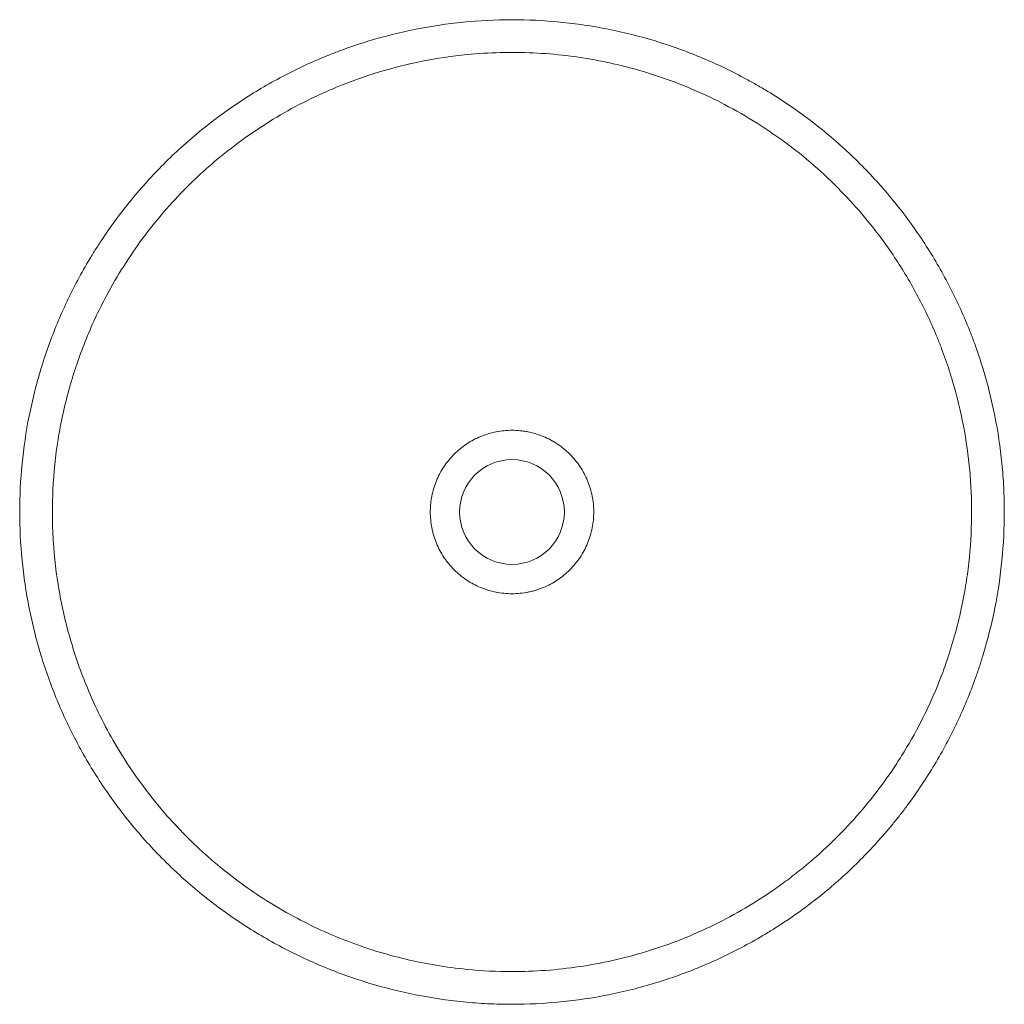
# Model space of a CAD drawing. Header units: millimetres. Extents: x 4245.035 to 4245.477, y 2228.159 to 2228.601.
import ezdxf

# ---------------------------------------------------------------- set-up
doc = ezdxf.new("R2010")
doc.units = ezdxf.units.MM
doc.layers.add('SANINDUSA', color=3, linetype='Continuous')

msp = doc.modelspace()

# ---------------------------------------------------------------- linework, layer by layer
at = {"layer": 'SANINDUSA', "linetype": 'Continuous', "lineweight": 15}
msp.add_circle((4245.25631, 2228.37997), 0.0235, dxfattribs=at)
for points, knots in [([(4245.25631, 2228.15901), (4245.26361, 2228.15901), (4245.27086, 2228.15937), (4245.28528, 2228.1608), (4245.29244, 2228.16186), (4245.30313, 2228.16399), (4245.30667, 2228.16479), (4245.31375, 2228.16657), (4245.31725, 2228.16755), (4245.32765, 2228.17071), (4245.33444, 2228.17315), (4245.34773, 2228.17867), (4245.35423, 2228.18176), (4245.36377, 2228.18686), (4245.36691, 2228.18865), (4245.37158, 2228.19144), (4245.37312, 2228.1924), (4245.37619, 2228.19434), (4245.37772, 2228.19534), (4245.38529, 2228.20041), (4245.3911, 2228.20473), (4245.40224, 2228.21389), (4245.40756, 2228.21873), (4245.41774, 2228.22891), (4245.42258, 2228.23426), (4245.42833, 2228.24127), (4245.42947, 2228.24269), (4245.43171, 2228.24556), (4245.43281, 2228.24702), (4245.43606, 2228.25141), (4245.43815, 2228.25438), (4245.44417, 2228.26341), (4245.44787, 2228.26959), (4245.45464, 2228.28228), (4245.45772, 2228.28879), (4245.46186, 2228.2988), (4245.46316, 2228.30218), (4245.46499, 2228.30731), (4245.46558, 2228.30903), (4245.46673, 2228.31249), (4245.46728, 2228.31423), (4245.46991, 2228.32293), (4245.47166, 2228.32995), (4245.47446, 2228.34408), (4245.47551, 2228.3512), (4245.47692, 2228.36553), (4245.47728, 2228.37275), (4245.47727, 2228.38183), (4245.47725, 2228.38365), (4245.47716, 2228.3873), (4245.47709, 2228.38912), (4245.47682, 2228.39456), (4245.47655, 2228.39818), (4245.47548, 2228.40896), (4245.47442, 2228.41609), (4245.47161, 2228.4302), (4245.46986, 2228.43718), (4245.46671, 2228.44756), (4245.46558, 2228.451), (4245.46374, 2228.45614), (4245.4631, 2228.45785), (4245.46179, 2228.46125), (4245.46111, 2228.46294), (4245.45764, 2228.47132), (4245.45454, 2228.47785), (4245.44775, 2228.49055), (4245.44405, 2228.49672), (4245.43605, 2228.5087), (4245.43174, 2228.51451), (4245.42597, 2228.52155), (4245.42479, 2228.52294), (4245.42241, 2228.5257), (4245.42121, 2228.52706), (4245.41755, 2228.53109), (4245.41506, 2228.53371), (4245.4074, 2228.54137), (4245.40206, 2228.5462), (4245.39094, 2228.55533), (4245.38515, 2228.55962), (4245.37613, 2228.56566), (4245.37306, 2228.5676), (4245.36837, 2228.57041), (4245.3668, 2228.57133), (4245.36363, 2228.57313), (4245.36204, 2228.574), (4245.35404, 2228.57827), (4245.34752, 2228.58135), (4245.33422, 2228.58686), (4245.32745, 2228.58929), (4245.31365, 2228.59348), (4245.30663, 2228.59525), (4245.29589, 2228.59738), (4245.2923, 2228.59801), (4245.28511, 2228.59907), (4245.28151, 2228.59952), (4245.27066, 2228.60058), (4245.2634, 2228.60093), (4245.24881, 2228.60092), (4245.24158, 2228.60055), (4245.22724, 2228.59912), (4245.22013, 2228.59806), (4245.20604, 2228.59525), (4245.19905, 2228.5935), (4245.18867, 2228.59035), (4245.18522, 2228.58921), (4245.18008, 2228.58737), (4245.17837, 2228.58673), (4245.17497, 2228.58542), (4245.17329, 2228.58474), (4245.16491, 2228.58127), (4245.15839, 2228.57818), (4245.1457, 2228.57138), (4245.13953, 2228.56768), (4245.12754, 2228.55967), (4245.12173, 2228.55536), (4245.11468, 2228.54957), (4245.11329, 2228.5484), (4245.11053, 2228.54602), (4245.10918, 2228.54482), (4245.10515, 2228.54117), (4245.10253, 2228.53868), (4245.09489, 2228.53102), (4245.09006, 2228.52569), (4245.08093, 2228.51456), (4245.07663, 2228.50877), (4245.0716, 2228.50124), (4245.07061, 2228.49972), (4245.06866, 2228.49664), (4245.06771, 2228.49509), (4245.0649, 2228.4904), (4245.06311, 2228.48724), (4245.05799, 2228.47766), (4245.05183, 2228.46462), (4245.04698, 2228.45106), (4245.04384, 2228.44071), (4245.04287, 2228.43722), (4245.04155, 2228.43195), (4245.04113, 2228.43018), (4245.04033, 2228.42663), (4245.03995, 2228.42484), (4245.03818, 2228.41591), (4245.03712, 2228.40875), (4245.03571, 2228.39441), (4245.03536, 2228.38722), (4245.03535, 2228.37282), (4245.0357, 2228.36561), (4245.03659, 2228.35658), (4245.03679, 2228.35477), (4245.03723, 2228.35116), (4245.03748, 2228.34935), (4245.03828, 2228.34395), (4245.0389, 2228.34038), (4245.04102, 2228.32974), (4245.04277, 2228.32275), (4245.04694, 2228.30898), (4245.04937, 2228.3022), (4245.05351, 2228.29219), (4245.05497, 2228.28888), (4245.0573, 2228.28395), (4245.0581, 2228.28231), (4245.05974, 2228.27906), (4245.06058, 2228.27744), (4245.06486, 2228.26942), (4245.06858, 2228.26322), (4245.07658, 2228.25124), (4245.08086, 2228.24547), (4245.08999, 2228.23433), (4245.09484, 2228.22896), (4245.10126, 2228.22253), (4245.10257, 2228.22126), (4245.10521, 2228.21874), (4245.10654, 2228.21751), (4245.11058, 2228.21385), (4245.11332, 2228.21148), (4245.12169, 2228.2046), (4245.12748, 2228.20031), (4245.13943, 2228.19231), (4245.14561, 2228.1886), (4245.15517, 2228.18348), (4245.15841, 2228.18185), (4245.16334, 2228.17951), (4245.165, 2228.17875), (4245.16833, 2228.17727), (4245.17, 2228.17655), (4245.17839, 2228.17308), (4245.18518, 2228.17065), (4245.19896, 2228.16646), (4245.20593, 2228.16471), (4245.22007, 2228.16188), (4245.22722, 2228.16081), (4245.23629, 2228.15991), (4245.23811, 2228.15975), (4245.24174, 2228.15948), (4245.24356, 2228.15937), (4245.24902, 2228.1591), (4245.25267, 2228.15901), (4245.25631, 2228.15901)], [0, 0, 0, 0, 0.015625, 0.015625, 0.03125, 0.03125, 0.039063, 0.039063, 0.046875, 0.046875, 0.0625, 0.0625, 0.078125, 0.078125, 0.085938, 0.085938, 0.089844, 0.089844, 0.09375, 0.09375, 0.109375, 0.109375, 0.125, 0.125, 0.140625, 0.140625, 0.144531, 0.144531, 0.148438, 0.148438, 0.15625, 0.15625, 0.171875, 0.171875, 0.1875, 0.1875, 0.195313, 0.195313, 0.199219, 0.199219, 0.203125, 0.203125, 0.21875, 0.21875, 0.234375, 0.234375, 0.25, 0.25, 0.253906, 0.253906, 0.257813, 0.257813, 0.265625, 0.265625, 0.28125, 0.28125, 0.296875, 0.296875, 0.304688, 0.304688, 0.308594, 0.308594, 0.3125, 0.3125, 0.328125, 0.328125, 0.34375, 0.34375, 0.359375, 0.359375, 0.363281, 0.363281, 0.367188, 0.367188, 0.375, 0.375, 0.390625, 0.390625, 0.40625, 0.40625, 0.414063, 0.414063, 0.417969, 0.417969, 0.421875, 0.421875, 0.4375, 0.4375, 0.453125, 0.453125, 0.46875, 0.46875, 0.476563, 0.476563, 0.484375, 0.484375, 0.5, 0.5, 0.515625, 0.515625, 0.53125, 0.53125, 0.546875, 0.546875, 0.554688, 0.554688, 0.558594, 0.558594, 0.5625, 0.5625, 0.578125, 0.578125, 0.59375, 0.59375, 0.609375, 0.609375, 0.613281, 0.613281, 0.617188, 0.617188, 0.625, 0.625, 0.640625, 0.640625, 0.65625, 0.65625, 0.660156, 0.660156, 0.664063, 0.664063, 0.671875, 0.671875, 0.6875, 0.703125, 0.703125, 0.710938, 0.710938, 0.714844, 0.714844, 0.71875, 0.71875, 0.734375, 0.734375, 0.75, 0.75, 0.765625, 0.765625, 0.769531, 0.769531, 0.773438, 0.773438, 0.78125, 0.78125, 0.796875, 0.796875, 0.8125, 0.8125, 0.820313, 0.820313, 0.824219, 0.824219, 0.828125, 0.828125, 0.84375, 0.84375, 0.859375, 0.859375, 0.875, 0.875, 0.878906, 0.878906, 0.882813, 0.882813, 0.890625, 0.890625, 0.90625, 0.90625, 0.921875, 0.921875, 0.929688, 0.929688, 0.933594, 0.933594, 0.9375, 0.9375, 0.953125, 0.953125, 0.96875, 0.96875, 0.984375, 0.984375, 0.988281, 0.988281, 0.992188, 0.992188, 1, 1, 1, 1]), ([(4245.15909, 2228.56191), (4245.16513, 2228.56513), (4245.17126, 2228.56803), (4245.18371, 2228.57318), (4245.19636, 2228.57769), (4245.20939, 2228.58096), (4245.22261, 2228.58359), (4245.22931, 2228.58459), (4245.23612, 2228.58526)], [0, 0, 0, 0, 0.25, 0.25, 0.5, 0.75, 0.75, 1, 1, 1, 1]), ([(4245.23612, 2228.58526), (4245.24609, 2228.58624), (4245.25602, 2228.58649), (4245.27576, 2228.58557), (4245.28558, 2228.58441), (4245.2978, 2228.58206), (4245.30024, 2228.58154), (4245.30389, 2228.5807), (4245.30511, 2228.58041), (4245.30754, 2228.5798), (4245.30875, 2228.57948), (4245.31478, 2228.57786), (4245.31955, 2228.57639), (4245.33364, 2228.57147), (4245.34279, 2228.56753), (4245.35167, 2228.56289)], [0, 0, 0, 0, 0.25, 0.25, 0.5, 0.5, 0.5625, 0.5625, 0.59375, 0.59375, 0.625, 0.625, 0.75, 0.75, 1, 1, 1, 1]), ([(4245.07439, 2228.47722), (4245.0792, 2228.48623), (4245.08462, 2228.49476), (4245.09661, 2228.51092), (4245.10318, 2228.51856), (4245.11213, 2228.52753), (4245.11396, 2228.52929), (4245.11676, 2228.5319), (4245.11771, 2228.53276), (4245.1196, 2228.53446), (4245.12056, 2228.5353), (4245.12537, 2228.53945), (4245.12933, 2228.54262), (4245.14153, 2228.55167), (4245.15009, 2228.5571), (4245.15909, 2228.56191)], [0, 0, 0, 0, 0.25, 0.25, 0.5, 0.5, 0.5625, 0.5625, 0.59375, 0.59375, 0.625, 0.625, 0.75, 0.75, 1, 1, 1, 1]), ([(4245.35167, 2228.56289), (4245.35673, 2228.56026), (4245.36164, 2228.55744), (4245.37117, 2228.55142), (4245.38044, 2228.54503), (4245.38915, 2228.5379), (4245.39758, 2228.53041), (4245.40165, 2228.52648), (4245.40559, 2228.52235)], [0, 0, 0, 0, 0.25, 0.25, 0.5, 0.75, 0.75, 1, 1, 1, 1]), ([(4245.41579, 2228.51082), (4245.42018, 2228.50547), (4245.42426, 2228.49995), (4245.43184, 2228.48857), (4245.43533, 2228.48271), (4245.44173, 2228.47066), (4245.44463, 2228.46446), (4245.44789, 2228.45651), (4245.44852, 2228.4549), (4245.44975, 2228.45168), (4245.45034, 2228.45005), (4245.45206, 2228.44517), (4245.45312, 2228.44189), (4245.45604, 2228.43203), (4245.45765, 2228.42539), (4245.46021, 2228.412), (4245.46116, 2228.40524), (4245.46208, 2228.39501), (4245.4623, 2228.39158), (4245.46258, 2228.3847), (4245.46263, 2228.38123), (4245.46252, 2228.37087), (4245.4621, 2228.36398), (4245.46133, 2228.3571)], [0, 0, 0, 0, 0.125, 0.125, 0.25, 0.25, 0.375, 0.375, 0.40625, 0.40625, 0.4375, 0.4375, 0.5, 0.5, 0.625, 0.625, 0.75, 0.75, 0.8125, 0.8125, 0.875, 0.875, 1, 1, 1, 1]), ([(4245.06572, 2228.30105), (4245.06279, 2228.30812), (4245.06028, 2228.31529), (4245.05607, 2228.32982), (4245.05437, 2228.33717), (4245.05178, 2228.35206), (4245.05089, 2228.3596), (4245.0503, 2228.36914), (4245.05021, 2228.37105), (4245.05008, 2228.37487), (4245.05004, 2228.37677), (4245.05001, 2228.38247), (4245.05009, 2228.38626), (4245.05064, 2228.39759), (4245.05142, 2228.4051), (4245.05381, 2228.42002), (4245.05542, 2228.42743), (4245.05796, 2228.43664), (4245.05849, 2228.43848), (4245.05961, 2228.44214), (4245.06019, 2228.44395), (4245.06202, 2228.44938), (4245.06333, 2228.45295), (4245.06757, 2228.46356), (4245.07078, 2228.47047), (4245.07439, 2228.47722)], [0, 0, 0, 0, 0.125, 0.125, 0.25, 0.25, 0.375, 0.375, 0.40625, 0.40625, 0.4375, 0.4375, 0.5, 0.5, 0.625, 0.625, 0.75, 0.75, 0.78125, 0.78125, 0.8125, 0.8125, 0.875, 0.875, 1, 1, 1, 1]), ([(4245.25631, 2228.3433), (4245.25389, 2228.3433), (4245.2515, 2228.34354), (4245.24797, 2228.34424), (4245.2468, 2228.34453), (4245.24448, 2228.34523), (4245.24335, 2228.34564), (4245.24003, 2228.34701), (4245.23792, 2228.34814), (4245.23541, 2228.34981), (4245.23492, 2228.35015), (4245.23395, 2228.35087), (4245.23347, 2228.35125), (4245.23208, 2228.35239), (4245.23119, 2228.35319), (4245.2295, 2228.35488), (4245.2287, 2228.35577), (4245.22756, 2228.35716), (4245.22719, 2228.35763), (4245.22647, 2228.3586), (4245.22612, 2228.3591), (4245.22445, 2228.36161), (4245.22332, 2228.36372), (4245.22196, 2228.36704), (4245.22155, 2228.36817), (4245.22103, 2228.3699), (4245.22087, 2228.37049), (4245.22058, 2228.37166), (4245.22045, 2228.37225), (4245.21987, 2228.37519), (4245.21964, 2228.37757), (4245.21964, 2228.38057), (4245.21966, 2228.38118), (4245.21972, 2228.38238), (4245.21976, 2228.38299), (4245.21994, 2228.38479), (4245.22011, 2228.38597), (4245.22081, 2228.38949), (4245.2215, 2228.39178), (4245.22265, 2228.39458), (4245.2229, 2228.39513), (4245.22341, 2228.39622), (4245.22368, 2228.39676), (4245.22453, 2228.39835), (4245.22514, 2228.39937), (4245.22647, 2228.40136), (4245.22718, 2228.40232), (4245.22832, 2228.40371), (4245.22872, 2228.40417), (4245.22953, 2228.40507), (4245.22995, 2228.4055), (4245.23208, 2228.40763), (4245.23393, 2228.40914), (4245.23692, 2228.41114), (4245.23795, 2228.41175), (4245.24009, 2228.41289), (4245.24118, 2228.41341), (4245.2445, 2228.41477), (4245.24679, 2228.41547), (4245.25033, 2228.41617), (4245.25154, 2228.41635), (4245.25393, 2228.41658), (4245.25513, 2228.41664), (4245.25752, 2228.41664), (4245.25871, 2228.41658), (4245.2605, 2228.41641), (4245.2611, 2228.41634), (4245.26229, 2228.41616), (4245.26289, 2228.41606), (4245.26585, 2228.41547), (4245.26814, 2228.41478), (4245.27146, 2228.41341), (4245.27254, 2228.4129), (4245.27414, 2228.41205), (4245.27467, 2228.41176), (4245.27571, 2228.41114), (4245.27621, 2228.41081), (4245.27871, 2228.40915), (4245.28056, 2228.40763), (4245.28268, 2228.40551), (4245.28309, 2228.40508), (4245.2839, 2228.40418), (4245.2843, 2228.40372), (4245.28545, 2228.40232), (4245.28616, 2228.40136), (4245.28815, 2228.39837), (4245.28928, 2228.39626), (4245.29043, 2228.39347), (4245.29065, 2228.3929), (4245.29106, 2228.39177), (4245.29125, 2228.39119), (4245.29177, 2228.38947), (4245.29206, 2228.38831), (4245.29252, 2228.38597), (4245.2927, 2228.38479), (4245.29288, 2228.38299), (4245.29292, 2228.38239), (4245.29298, 2228.38118), (4245.293, 2228.38058), (4245.293, 2228.37757), (4245.29277, 2228.37519), (4245.29207, 2228.37166), (4245.29178, 2228.3705), (4245.29108, 2228.36818), (4245.29067, 2228.36704), (4245.2893, 2228.36372), (4245.28818, 2228.36161), (4245.28618, 2228.35861), (4245.28546, 2228.35763), (4245.28393, 2228.35577), (4245.28313, 2228.35488), (4245.28144, 2228.35319), (4245.28056, 2228.35238), (4245.27871, 2228.35086), (4245.27774, 2228.35014), (4245.27472, 2228.34813), (4245.2726, 2228.347), (4245.26929, 2228.34563), (4245.26816, 2228.34523), (4245.26643, 2228.3447), (4245.26585, 2228.34454), (4245.26467, 2228.34425), (4245.26408, 2228.34412), (4245.26113, 2228.34353), (4245.25874, 2228.3433), (4245.25631, 2228.3433)], [0, 0, 0, 0, 0.03125, 0.03125, 0.046875, 0.046875, 0.0625, 0.0625, 0.09375, 0.09375, 0.101563, 0.101563, 0.109375, 0.109375, 0.125, 0.125, 0.140625, 0.140625, 0.148438, 0.148438, 0.15625, 0.15625, 0.1875, 0.1875, 0.203125, 0.203125, 0.210938, 0.210938, 0.21875, 0.21875, 0.25, 0.25, 0.257813, 0.257813, 0.265625, 0.265625, 0.28125, 0.28125, 0.3125, 0.3125, 0.320313, 0.320313, 0.328125, 0.328125, 0.34375, 0.34375, 0.359375, 0.359375, 0.367188, 0.367188, 0.375, 0.375, 0.40625, 0.40625, 0.421875, 0.421875, 0.4375, 0.4375, 0.46875, 0.46875, 0.484375, 0.484375, 0.5, 0.5, 0.515625, 0.515625, 0.523438, 0.523438, 0.53125, 0.53125, 0.5625, 0.5625, 0.578125, 0.578125, 0.585938, 0.585938, 0.59375, 0.59375, 0.625, 0.625, 0.632813, 0.632813, 0.640625, 0.640625, 0.65625, 0.65625, 0.6875, 0.6875, 0.695313, 0.695313, 0.703125, 0.703125, 0.71875, 0.71875, 0.734375, 0.734375, 0.742188, 0.742188, 0.75, 0.75, 0.78125, 0.78125, 0.796875, 0.796875, 0.8125, 0.8125, 0.84375, 0.84375, 0.859375, 0.859375, 0.875, 0.875, 0.890625, 0.890625, 0.90625, 0.90625, 0.9375, 0.9375, 0.953125, 0.953125, 0.960938, 0.960938, 0.96875, 0.96875, 1, 1, 1, 1]), ([(4245.45763, 2228.33496), (4245.45581, 2228.32679), (4245.45349, 2228.31878), (4245.44793, 2228.3031), (4245.44467, 2228.29543), (4245.44093, 2228.28793)], [0, 0, 0, 0, 0.5, 0.5, 1, 1, 1, 1]), ([(4245.23608, 2228.17468), (4245.22675, 2228.17559), (4245.2176, 2228.17713), (4245.19963, 2228.18141), (4245.1908, 2228.18414), (4245.17781, 2228.18914), (4245.17352, 2228.19096), (4245.16503, 2228.19492), (4245.16088, 2228.19702), (4245.14868, 2228.20374), (4245.14091, 2228.20873), (4245.12606, 2228.21973), (4245.11899, 2228.22574), (4245.10558, 2228.23882), (4245.0994, 2228.24574), (4245.08802, 2228.2603), (4245.08284, 2228.26795), (4245.07582, 2228.27997), (4245.07361, 2228.28407), (4245.06945, 2228.29246), (4245.06751, 2228.29672), (4245.06572, 2228.30105)], [0, 0, 0, 0, 0.125, 0.125, 0.25, 0.25, 0.3125, 0.3125, 0.375, 0.375, 0.5, 0.5, 0.625, 0.625, 0.75, 0.75, 0.875, 0.875, 0.9375, 0.9375, 1, 1, 1, 1]), ([(4245.42784, 2228.26536), (4245.42194, 2228.25653), (4245.41544, 2228.24827), (4245.40129, 2228.23284), (4245.39364, 2228.22567), (4245.38437, 2228.21823), (4245.38333, 2228.21741), (4245.38123, 2228.21579), (4245.38017, 2228.21499), (4245.37698, 2228.21263), (4245.37482, 2228.21109), (4245.36828, 2228.20662), (4245.36382, 2228.20382), (4245.35014, 2228.19595), (4245.34064, 2228.1914), (4245.33074, 2228.18757)], [0, 0, 0, 0, 0.25, 0.25, 0.5, 0.5, 0.53125, 0.53125, 0.5625, 0.5625, 0.625, 0.625, 0.75, 0.75, 1, 1, 1, 1]), ([(4245.31617, 2228.18255), (4245.30641, 2228.1796), (4245.29654, 2228.17739), (4245.27659, 2228.17443), (4245.26651, 2228.17368), (4245.25631, 2228.17368)], [0, 0, 0, 0, 0.5, 0.5, 1, 1, 1, 1])]:
    msp.add_open_spline(points, degree=3, knots=knots, dxfattribs=at)
for points in [[(4245.40559, 2228.52235), (4245.40913, 2228.51864), (4245.41253, 2228.51479), (4245.41579, 2228.51082)], [(4245.46133, 2228.3571), (4245.46095, 2228.35366), (4245.46048, 2228.35023), (4245.45992, 2228.3468)], [(4245.45992, 2228.3468), (4245.45927, 2228.34284), (4245.45851, 2228.33889), (4245.45763, 2228.33496)], [(4245.44093, 2228.28793), (4245.43827, 2228.28259), (4245.43539, 2228.27739), (4245.43228, 2228.2723)], [(4245.43228, 2228.2723), (4245.43085, 2228.26996), (4245.42937, 2228.26765), (4245.42784, 2228.26536)], [(4245.33074, 2228.18757), (4245.32594, 2228.18572), (4245.32108, 2228.18404), (4245.31617, 2228.18255)], [(4245.25631, 2228.17368), (4245.24955, 2228.17368), (4245.24281, 2228.17401), (4245.23608, 2228.17468)]]:
    msp.add_open_spline(points, degree=3, dxfattribs=at)

doc.saveas('drawing.dxf')
